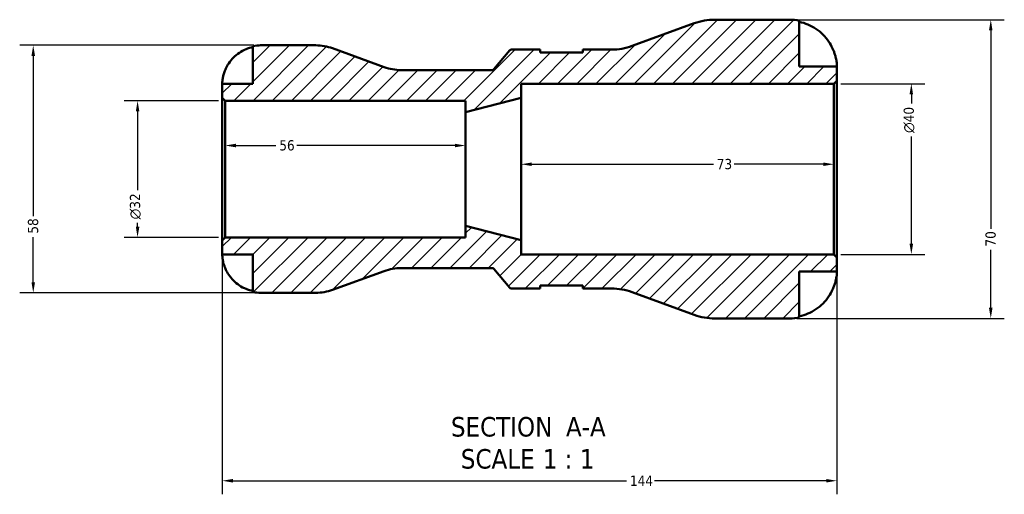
# Model space of a CAD drawing. Header units: millimetres. Extents: x 0 to 903, y -173 to 594.
# Tile 2 of 8: x 283 to 513, y -173 to -61. Entities that reach past the tile are written whole.
import ezdxf

# ---------------------------------------------------------------- set-up
doc = ezdxf.new("R2010")
doc.units = ezdxf.units.MM
for name, color, linetype, lineweight in [('Dimension (ANSI)', 7, 'Continuous', 25), ('Hatch (ANSI)', 7, 'Continuous', 18), ('Symbol (ANSI)', 7, 'Continuous', 25), ('Visible (ANSI)', 7, 'Continuous', 50)]:
    doc.layers.add(name, color=color, linetype=linetype, lineweight=lineweight)
doc.styles.add('Label Text (ANSI)', font='tahoma.ttf')
doc.styles.add('Note Text (ANSI)', font='tahoma.ttf')
doc.dimstyles.new('Default - mm (ANSI)', dxfattribs={"dimtxt": 2.4, "dimasz": 2.5, "dimexe": 3.175, "dimexo": 1.6002, "dimgap": 0.8, "dimtad": 0, "dimtoh": 1, "dimdec": 0, "dimrnd": 1e-08, "dimzin": 4, "dimdsep": 46, "dimtxsty": 'Note Text (ANSI)', "dimcen": 0.09, "dimdle": 10, "dimclrd": 256, "dimclre": 256, "dimclrt": 5, "dimadec": 1, "dimazin": 1, "dimtfac": 1.27, "dimtofl": 0, "dimtmove": 0, "dimatfit": 3, "dimfxl": 1, "dimtolj": 1, "dimtzin": 4, "dimlwd": -1, "dimlwe": -1, "dimarcsym": 0})

# ---------------------------------------------------------------- blocks, each defined once
blk = doc.blocks.new('*D7')
at = {"layer": 'Defpoints', "color": 0, "transparency": 16777216}
for p in [(473.33, -76.33), (491.47, -76.33), (473.33, -116.33)]:
    blk.add_point(p, dxfattribs=at)
at = {"layer": 'Dimension (ANSI)', "transparency": 16777216}
for p, q in [((474.93, -76.33), (494.64, -76.33)), ((491.47, -78.83), (491.47, -80.99)), ((491.47, -113.83), (491.47, -88.66)), ((474.93, -116.33), (494.64, -116.33))]:
    blk.add_line(p, q, dxfattribs=at)
for points in [[(491.05, -78.83), (491.88, -78.83), (491.47, -76.33)], [(491.05, -113.83), (491.88, -113.83), (491.47, -116.33)]]:
    blk.add_solid(points, dxfattribs=at)
at = {"layer": 'Dimension (ANSI)', "color": 5, "transparency": 16777216, "insert": (489.66, -87.86), "char_height": 2.4, "attachment_point": 1, "rotation": 90, "style": 'Note Text (ANSI)'}
blk.add_mtext('\\A1;{\\fAIGDT|b0|i0;\\H2.4000;\\ln}\\fTahoma|b0|i0;\\H2.4000;40', dxfattribs=at)
blk = doc.blocks.new('*D8')
at = {"layer": 'Defpoints', "color": 0, "transparency": 16777216}
for p in [(330.73, -80.33), (310.2, -112.33), (330.73, -112.33)]:
    blk.add_point(p, dxfattribs=at)
at = {"layer": 'Dimension (ANSI)', "transparency": 16777216}
for p, q in [((329.13, -80.33), (307.03, -80.33)), ((310.2, -82.83), (310.2, -101.25)), ((310.2, -109.83), (310.2, -108.91)), ((329.13, -112.33), (307.03, -112.33))]:
    blk.add_line(p, q, dxfattribs=at)
for points in [[(309.79, -82.83), (310.62, -82.83), (310.2, -80.33)], [(309.79, -109.83), (310.62, -109.83), (310.2, -112.33)]]:
    blk.add_solid(points, dxfattribs=at)
at = {"layer": 'Dimension (ANSI)', "color": 5, "transparency": 16777216, "insert": (308.4, -108.11), "char_height": 2.4, "attachment_point": 1, "rotation": 90, "style": 'Note Text (ANSI)'}
blk.add_mtext('\\A1;{\\fAIGDT|b0|i0;\\H2.4000;\\ln}\\fTahoma|b0|i0;\\H2.4000;32', dxfattribs=at)
blk = doc.blocks.new('*D9')
at = {"layer": 'Defpoints', "color": 0, "transparency": 16777216}
for p in [(330.03, -113.03), (474.03, -117.03), (474.03, -169.37)]:
    blk.add_point(p, dxfattribs=at)
at = {"layer": 'Dimension (ANSI)', "transparency": 16777216}
for p, q in [((330.03, -114.63), (330.03, -172.54)), ((474.03, -118.63), (474.03, -172.54)), ((332.53, -169.37), (424.75, -169.37)), ((471.53, -169.37), (431.31, -169.37))]:
    blk.add_line(p, q, dxfattribs=at)
for points in [[(332.53, -168.95), (332.53, -169.78), (330.03, -169.37)], [(471.53, -168.95), (471.53, -169.78), (474.03, -169.37)]]:
    blk.add_solid(points, dxfattribs=at)
at = {"layer": 'Dimension (ANSI)', "color": 5, "transparency": 16777216, "insert": (425.55, -168.16), "char_height": 2.4, "attachment_point": 1, "style": 'Note Text (ANSI)'}
blk.add_mtext('\\A1;144', dxfattribs=at)
blk = doc.blocks.new('*D10')
at = {"layer": 'Defpoints', "color": 0, "transparency": 16777216}
for p in [(463.03, -61.33), (463.03, -131.33), (510.08, -131.33)]:
    blk.add_point(p, dxfattribs=at)
at = {"layer": 'Dimension (ANSI)', "transparency": 16777216}
for p, q in [((464.63, -61.33), (513.25, -61.33)), ((510.08, -63.83), (510.08, -110.37)), ((510.08, -128.83), (510.08, -115.28)), ((464.63, -131.33), (513.25, -131.33))]:
    blk.add_line(p, q, dxfattribs=at)
for points in [[(509.66, -63.83), (510.49, -63.83), (510.08, -61.33)], [(509.66, -128.83), (510.49, -128.83), (510.08, -131.33)]]:
    blk.add_solid(points, dxfattribs=at)
at = {"layer": 'Dimension (ANSI)', "color": 5, "transparency": 16777216, "insert": (508.83, -114.48), "char_height": 2.4, "attachment_point": 1, "rotation": 90, "style": 'Note Text (ANSI)'}
blk.add_mtext('\\A1;70', dxfattribs=at)
blk = doc.blocks.new('*D11')
at = {"layer": 'Defpoints', "color": 0, "transparency": 16777216}
for p in [(400.03, -96.33), (473.33, -95.2), (473.33, -96.33)]:
    blk.add_point(p, dxfattribs=at)
at = {"layer": 'Dimension (ANSI)', "transparency": 16777216}
for p, q in [((402.53, -95.2), (445.09, -95.2)), ((470.83, -95.2), (449.95, -95.2))]:
    blk.add_line(p, q, dxfattribs=at)
for points in [[(402.53, -94.78), (402.53, -95.61), (400.03, -95.2)], [(470.83, -94.78), (470.83, -95.61), (473.33, -95.2)]]:
    blk.add_solid(points, dxfattribs=at)
at = {"layer": 'Dimension (ANSI)', "color": 5, "transparency": 16777216, "insert": (445.89, -93.95), "char_height": 2.4, "attachment_point": 1, "style": 'Note Text (ANSI)'}
blk.add_mtext('\\A1;73', dxfattribs=at)
blk = doc.blocks.new('*D12')
at = {"layer": 'Defpoints', "color": 0, "transparency": 16777216}
for p in [(330.73, -90.81), (330.73, -96.33), (387.03, -96.33)]:
    blk.add_point(p, dxfattribs=at)
at = {"layer": 'Dimension (ANSI)', "transparency": 16777216}
for p, q in [((333.23, -90.81), (342.6, -90.81)), ((384.53, -90.81), (347.5, -90.81))]:
    blk.add_line(p, q, dxfattribs=at)
for points in [[(333.23, -90.39), (333.23, -91.23), (330.73, -90.81)], [(384.53, -90.39), (384.53, -91.23), (387.03, -90.81)]]:
    blk.add_solid(points, dxfattribs=at)
at = {"layer": 'Dimension (ANSI)', "color": 5, "transparency": 16777216, "insert": (343.4, -89.56), "char_height": 2.4, "attachment_point": 1, "style": 'Note Text (ANSI)'}
blk.add_mtext('\\A1;56', dxfattribs=at)
blk = doc.blocks.new('*D13')
at = {"layer": 'Defpoints', "color": 0, "transparency": 16777216}
for p in [(339.03, -67.33), (285.76, -125.33), (339.03, -125.33)]:
    blk.add_point(p, dxfattribs=at)
at = {"layer": 'Dimension (ANSI)', "transparency": 16777216}
for p, q in [((337.43, -67.33), (282.59, -67.33)), ((285.76, -69.83), (285.76, -107.38)), ((285.76, -122.83), (285.76, -112.27)), ((337.43, -125.33), (282.59, -125.33))]:
    blk.add_line(p, q, dxfattribs=at)
for points in [[(285.34, -69.83), (286.18, -69.83), (285.76, -67.33)], [(285.34, -122.83), (286.18, -122.83), (285.76, -125.33)]]:
    blk.add_solid(points, dxfattribs=at)
at = {"layer": 'Dimension (ANSI)', "color": 5, "transparency": 16777216, "insert": (284.51, -111.47), "char_height": 2.4, "attachment_point": 1, "rotation": 90, "style": 'Note Text (ANSI)'}
blk.add_mtext('\\A1;58', dxfattribs=at)

msp = doc.modelspace()

# ---------------------------------------------------------------- hatches: boundary and pattern name
at = {"layer": 'Hatch (ANSI)'}
h = msp.add_hatch(dxfattribs=at)
h.set_pattern_fill('ANSI31', color=256, scale=25.4, style=0)
h.set_pattern_definition([(45, (0, 0), (-2.245064, 2.245064), [])])
edge = h.paths.add_edge_path()
edge.add_ellipse((445.42, -117.33), major_axis=(13.16, -4.79), ratio=1, start_angle=270, end_angle=290)
edge.add_line((445.42, -131.33), (463.03, -131.33))
edge.add_ellipse((463.03, -120.33), major_axis=(11, 0), ratio=1, start_angle=270, end_angle=281.537)
edge.add_line((465.23, -131.1), (465.23, -120.33))
edge.add_line((465.23, -120.33), (474.03, -120.33))
edge.add_line((474.03, -120.33), (474.03, -117.03))
edge.add_line((474.03, -117.03), (473.33, -116.33))
edge.add_line((473.33, -116.33), (400.03, -116.33))
edge.add_line((400.03, -116.33), (400.03, -112.99))
edge.add_line((400.03, -112.99), (387.03, -109.66))
edge.add_line((387.03, -109.66), (387.03, -112.33))
edge.add_line((387.03, -112.33), (330.73, -112.33))
edge.add_line((330.73, -112.33), (330.03, -113.03))
edge.add_line((330.03, -113.03), (330.03, -116.33))
edge.add_line((330.03, -116.33), (337.23, -116.33))
edge.add_line((337.23, -116.33), (337.23, -125.14))
edge.add_ellipse((339.03, -116.33), major_axis=(8.82, -1.8), ratio=1, start_angle=270, end_angle=281.537)
edge.add_line((339.03, -125.33), (351.93, -125.33))
edge.add_ellipse((351.93, -113.73), major_axis=(11.6, 0), ratio=1, start_angle=270, end_angle=290)
edge.add_line((355.9, -124.63), (367.99, -120.22))
edge.add_ellipse((371.95, -131.13), major_axis=(10.9, 3.97), ratio=1, start_angle=70, end_angle=90, ccw=False)
edge.add_line((371.95, -119.53), (393.3, -119.53))
edge.add_ellipse((393.3, -120.03), major_axis=(0.5, 0), ratio=1, start_angle=40, end_angle=90, ccw=False)
edge.add_line((393.68, -119.7), (397.41, -124.15))
edge.add_ellipse((397.79, -123.83), major_axis=(0.321, -0.383), ratio=1, start_angle=270, end_angle=320)
edge.add_line((397.79, -124.33), (404.52, -124.33))
edge.add_line((404.52, -124.33), (404.52, -123.63))
edge.add_line((404.52, -123.63), (414.52, -123.63))
edge.add_line((414.52, -123.63), (414.52, -124.33))
edge.add_line((414.52, -124.33), (421.25, -124.33))
edge.add_ellipse((421.25, -138.33), major_axis=(14, 0), ratio=1, start_angle=70, end_angle=90, ccw=False)
edge.add_line((426.04, -125.17), (440.63, -130.48))
edge = h.paths.add_edge_path()
edge.add_ellipse((445.42, -75.33), major_axis=(-14, 0), ratio=1, start_angle=270, end_angle=290)
edge.add_line((440.63, -62.17), (426.04, -67.48))
edge.add_ellipse((421.25, -54.33), major_axis=(-13.16, -4.79), ratio=1, start_angle=70, end_angle=90, ccw=False)
edge.add_line((421.25, -68.33), (414.52, -68.33))
edge.add_line((414.52, -68.33), (414.52, -69.03))
edge.add_line((414.52, -69.03), (404.52, -69.03))
edge.add_line((404.52, -69.03), (404.52, -68.33))
edge.add_line((404.52, -68.33), (397.79, -68.33))
edge.add_ellipse((397.79, -68.83), major_axis=(-0.5, 0), ratio=1, start_angle=270, end_angle=320)
edge.add_line((397.41, -68.5), (393.68, -72.95))
edge.add_ellipse((393.3, -72.63), major_axis=(-0.321, -0.383), ratio=1, start_angle=40, end_angle=90, ccw=False)
edge.add_line((393.3, -73.13), (371.95, -73.13))
edge.add_ellipse((371.95, -61.53), major_axis=(-11.6, 0), ratio=1, start_angle=70, end_angle=90, ccw=False)
edge.add_line((367.99, -72.43), (355.9, -68.02))
edge.add_ellipse((351.93, -78.93), major_axis=(-10.9, 3.97), ratio=1, start_angle=270, end_angle=290)
edge.add_line((351.93, -67.33), (339.03, -67.33))
edge.add_ellipse((339.03, -76.33), major_axis=(-9, 0), ratio=1, start_angle=270, end_angle=281.537)
edge.add_line((337.23, -67.51), (337.23, -76.33))
edge.add_line((337.23, -76.33), (330.03, -76.33))
edge.add_line((330.03, -76.33), (330.03, -79.63))
edge.add_line((330.03, -79.63), (330.73, -80.33))
edge.add_line((330.73, -80.33), (387.03, -80.33))
edge.add_line((387.03, -80.33), (387.03, -82.99))
edge.add_line((387.03, -82.99), (400.03, -79.66))
edge.add_line((400.03, -79.66), (400.03, -76.33))
edge.add_line((400.03, -76.33), (473.33, -76.33))
edge.add_line((473.33, -76.33), (474.03, -75.63))
edge.add_line((474.03, -75.63), (474.03, -72.33))
edge.add_line((474.03, -72.33), (465.23, -72.33))
edge.add_line((465.23, -72.33), (465.23, -61.55))
edge.add_ellipse((463.03, -72.33), major_axis=(2.2, 10.78), ratio=1, start_angle=0, end_angle=11.537)
edge.add_line((463.03, -61.33), (445.42, -61.33))

# ---------------------------------------------------------------- linework, layer by layer
at = {"layer": 'Visible (ANSI)'}
for p, q in [((440.63, -62.17), (426.04, -67.48)), ((463.03, -61.33), (445.42, -61.33)), ((465.23, -72.33), (465.23, -61.55)), ((337.23, -67.51), (337.23, -76.33)), ((351.93, -67.33), (339.03, -67.33)), ((367.99, -72.43), (355.9, -68.02)), ((397.41, -68.5), (393.68, -72.95)), ((404.52, -68.33), (397.79, -68.33)), ((404.52, -69.03), (404.52, -68.33)), ((414.52, -69.03), (404.52, -69.03)), ((421.25, -68.33), (414.52, -68.33)), ((414.52, -68.33), (414.52, -69.03)), ((393.3, -73.13), (371.95, -73.13)), ((474.03, -72.33), (465.23, -72.33)), ((474.03, -75.63), (474.03, -72.33)), ((473.33, -76.33), (474.03, -75.63)), ((474.03, -117.03), (474.03, -75.63)), ((337.23, -76.33), (330.03, -76.33)), ((330.03, -76.33), (330.03, -79.63)), ((400.03, -79.66), (400.03, -76.33)), ((400.03, -76.33), (473.33, -76.33)), ((473.33, -76.33), (473.33, -116.33)), ((330.03, -79.63), (330.73, -80.33)), ((330.03, -79.63), (330.03, -113.03)), ((330.73, -80.33), (387.03, -80.33)), ((330.73, -112.33), (330.73, -80.33)), ((387.03, -82.99), (400.03, -79.66)), ((387.03, -80.33), (387.03, -82.99)), ((400.03, -112.99), (400.03, -79.66)), ((387.03, -109.66), (387.03, -82.99)), ((400.03, -112.99), (387.03, -109.66)), ((387.03, -109.66), (387.03, -112.33)), ((330.73, -112.33), (330.03, -113.03)), ((330.03, -113.03), (330.03, -116.33)), ((387.03, -112.33), (330.73, -112.33)), ((400.03, -116.33), (400.03, -112.99)), ((330.03, -116.33), (337.23, -116.33)), ((337.23, -116.33), (337.23, -125.14)), ((473.33, -116.33), (400.03, -116.33)), ((474.03, -117.03), (473.33, -116.33)), ((474.03, -120.33), (474.03, -117.03)), ((371.95, -119.53), (393.3, -119.53)), ((393.68, -119.7), (397.41, -124.15)), ((355.9, -124.63), (367.99, -120.22)), ((465.23, -131.1), (465.23, -120.33)), ((465.23, -120.33), (474.03, -120.33)), ((397.79, -124.33), (404.52, -124.33)), ((404.52, -124.33), (404.52, -123.63)), ((404.52, -123.63), (414.52, -123.63)), ((414.52, -123.63), (414.52, -124.33)), ((414.52, -124.33), (421.25, -124.33)), ((339.03, -125.33), (351.93, -125.33)), ((426.04, -125.17), (440.63, -130.48)), ((445.42, -131.33), (463.03, -131.33))]:
    msp.add_line(p, q, dxfattribs=at)
for centre, radius, start, end in [((445.42, -75.33), 14, 90, 110), ((463.03, -72.33), 11, 78.463, 90), ((339.03, -76.33), 9, 90, 101.537), ((351.93, -78.93), 11.6, 70, 90), ((397.79, -68.83), 0.5, 90, 140), ((421.25, -54.33), 14, 270, 290), ((371.95, -61.53), 11.6, 250, 270), ((393.3, -72.63), 0.5, 270, 320), ((371.95, -131.13), 11.6, 90, 110), ((393.3, -120.03), 0.5, 40, 90), ((397.79, -123.83), 0.5, 220, 270), ((421.25, -138.33), 14, 70, 90), ((339.03, -116.33), 9, 258.463, 270), ((351.93, -113.73), 11.6, 270, 290), ((445.42, -117.33), 14, 250, 270), ((463.03, -120.33), 11, 270, 281.537)]:
    msp.add_arc(centre, radius, start, end, dxfattribs=at)
for points, knots in [([(465.23, -61.83), (465.94, -61.97), (466.62, -62.19), (467.86, -62.7), (468.51, -63.05), (469.74, -63.87), (470.32, -64.35), (471.28, -65.32), (471.76, -65.9), (472.47, -66.97), (472.74, -67.45), (472.96, -67.93)], [0.2086985, 0.2086985, 0.2086985, 0.2086985, 0.4059235, 0.4059235, 0.6097137, 0.6097137, 0.8135039, 0.8135039, 1.0187427, 1.0187427, 1.1690704, 1.1690704, 1.1690704, 1.1690704]), ([(330.91, -72.73), (331.09, -72.34), (331.31, -71.95), (331.9, -71.06), (332.29, -70.59), (333.08, -69.8), (333.54, -69.41), (334.55, -68.73), (335.09, -68.45), (336.1, -68.03), (336.66, -67.85), (337.23, -67.73)], [4.427884, 4.427884, 4.427884, 4.427884, 4.5512464, 4.5512464, 4.7191329, 4.7191329, 4.8858696, 4.8858696, 5.0526063, 5.0526063, 5.2140047, 5.2140047, 5.2140047, 5.2140047]), ([(472.96, -67.93), (473.04, -68.1), (473.12, -68.28), (473.31, -68.72), (473.41, -68.98), (473.59, -69.52), (473.67, -69.8), (473.83, -70.44), (473.9, -70.79), (474, -71.47), (474.02, -71.78), (474.04, -72.21), (474.03, -72.33), (474.03, -72.33)], [-0.7047263, -0.7047263, -0.7047263, -0.7047263, -0.6477837, -0.6477837, -0.5621686, -0.5621686, -0.4706532, -0.4706532, -0.3388497, -0.3388497, -0.1742634, -0.1742634, 0, 0, 0, 0]), ([(330.03, -76.33), (330.03, -76.33), (330.03, -76.29), (330.04, -76.16), (330.04, -76.05), (330.06, -75.7), (330.09, -75.42), (330.19, -74.82), (330.26, -74.53), (330.43, -73.93), (330.53, -73.62), (330.74, -73.11), (330.82, -72.92), (330.91, -72.73)], [0, 0, 0, 0, 0.0846147, 0.0846147, 0.1743424, 0.1743424, 0.3108876, 0.3108876, 0.4142718, 0.4142718, 0.5166571, 0.5166571, 0.5800547, 0.5800547, 0.5800547, 0.5800547]), ([(330.91, -119.93), (330.84, -119.78), (330.78, -119.64), (330.63, -119.28), (330.55, -119.06), (330.4, -118.62), (330.33, -118.4), (330.2, -117.87), (330.15, -117.59), (330.06, -117.02), (330.05, -116.78), (330.03, -116.42), (330.03, -116.33), (330.03, -116.33)], [-0.5764765, -0.5764765, -0.5764765, -0.5764765, -0.5296868, -0.5296868, -0.4605403, -0.4605403, -0.385624, -0.385624, -0.2773083, -0.2773083, -0.1425809, -0.1425809, 0, 0, 0, 0]), ([(337.23, -124.92), (336.66, -124.8), (336.1, -124.62), (335.09, -124.2), (334.55, -123.92), (333.54, -123.24), (333.08, -122.85), (332.29, -122.06), (331.9, -121.59), (331.31, -120.71), (331.09, -120.31), (330.91, -119.93)], [0.1707531, 0.1707531, 0.1707531, 0.1707531, 0.3321515, 0.3321515, 0.4988882, 0.4988882, 0.6656248, 0.6656248, 0.8335114, 0.8335114, 0.9568737, 0.9568737, 0.9568737, 0.9568737]), ([(474.03, -120.33), (474.03, -120.33), (474.03, -120.36), (474.03, -120.52), (474.03, -120.64), (474, -121.07), (473.97, -121.42), (473.84, -122.15), (473.77, -122.48), (473.6, -123.08), (473.52, -123.35), (473.32, -123.89), (473.21, -124.16), (473.05, -124.53), (473.01, -124.63), (472.96, -124.73)], [-3.0542125, -3.0542125, -3.0542125, -3.0542125, -2.9540877, -2.9540877, -2.8458866, -2.8458866, -2.6737328, -2.6737328, -2.553592, -2.553592, -2.4648482, -2.4648482, -2.3739592, -2.3739592, -2.3419352, -2.3419352, -2.3419352, -2.3419352]), ([(472.96, -124.73), (472.74, -125.2), (472.47, -125.68), (471.76, -126.75), (471.28, -127.33), (470.32, -128.3), (469.74, -128.78), (468.51, -129.6), (467.86, -129.95), (466.62, -130.46), (465.94, -130.68), (465.23, -130.82)], [5.4153812, 5.4153812, 5.4153812, 5.4153812, 5.5657089, 5.5657089, 5.7709478, 5.7709478, 5.9747379, 5.9747379, 6.1785281, 6.1785281, 6.3757532, 6.3757532, 6.3757532, 6.3757532])]:
    msp.add_open_spline(points, degree=3, knots=knots, dxfattribs=at)

# ---------------------------------------------------------------- texts
at = {"layer": 'Symbol (ANSI)', "char_height": 4.572, "attachment_point": 7, "style": 'Label Text (ANSI)'}
for s, insert in [('SECTION', (383.61, -159.09)), (' A-A', (408.84, -158.99)), ('SCALE', (385.93, -166.6)), (' 1 : 1', (403.4, -166.52))]:
    msp.add_mtext(s, dxfattribs=dict(at, insert=insert))

# ---------------------------------------------------------------- dimensions: what is measured, and where the dimension line sits
at = {"layer": 'Dimension (ANSI)'}
for base, p1, p2, angle, override, picture, middle in [((510.08, -131.33), (463.03, -61.33), (463.03, -131.33), 90, {"dimgap": 0.8, "dimtoh": 0, "dimdec": 0, "dimtol": 0, "dimlim": 0, "dimtp": 0, "dimtm": 0, "dimtdec": 2, "dimatfit": 1}, '*D10', (510.08, -112.83)), ((285.76, -125.33), (339.03, -67.33), (339.03, -125.33), 90, {"dimgap": 0.8, "dimtoh": 0, "dimdec": 0, "dimtol": 0, "dimlim": 0, "dimtp": 0, "dimtm": 0, "dimtdec": 2, "dimatfit": 1}, '*D13', (285.76, -109.83)), ((330.73, -90.81), (387.03, -96.33), (330.73, -96.33), 180, {"dimgap": 0.8, "dimtoh": 0, "dimdec": 0, "dimse1": 1, "dimse2": 1, "dimtol": 0, "dimlim": 0, "dimtp": 0, "dimtm": 0, "dimtdec": 2, "dimatfit": 1}, '*D12', (345.05, -90.81)), ((473.33, -95.2), (400.03, -96.33), (473.33, -96.33), 180, {"dimgap": 0.8, "dimtoh": 0, "dimdec": 0, "dimse1": 1, "dimse2": 1, "dimtol": 0, "dimlim": 0, "dimtp": 0, "dimtm": 0, "dimtdec": 2, "dimatfit": 1}, '*D11', (447.52, -95.2))]:
    dim = msp.add_linear_dim(base=base, p1=p1, p2=p2, angle=angle, dimstyle='Default - mm (ANSI)', override=override, dxfattribs=at)
    dim.commit()
    dim.dimension.update_dxf_attribs({"geometry": picture, "text_midpoint": middle, "dimtype": 160})
for base, p1, p2, picture, middle in [((491.47, -76.33), (473.33, -116.33), (473.33, -76.33), '*D7', (491.47, -84.83)), ((310.2, -112.33), (330.73, -80.33), (330.73, -112.33), '*D8', (310.2, -105.08))]:
    dim = msp.add_linear_dim(base=base, p1=p1, p2=p2, angle=90, text='{\\fAIGDT|b0|i0;\\H2.4000;\\ln}\\fTahoma|b0|i0;\\H2.4000;<>', dimstyle='Default - mm (ANSI)', override={"dimgap": 0.8, "dimtoh": 0, "dimdec": 0, "dimtol": 0, "dimlim": 0, "dimtp": 0, "dimtm": 0, "dimtdec": 2, "dimatfit": 1}, dxfattribs=at)
    dim.commit()
    dim.dimension.update_dxf_attribs({"geometry": picture, "text_midpoint": middle, "dimtype": 160})
dim = msp.add_linear_dim(base=(474.03, -169.37), p1=(330.03, -113.03), p2=(474.03, -117.03), dimstyle='Default - mm (ANSI)', override={"dimgap": 0.8, "dimtoh": 0, "dimdec": 0, "dimtol": 0, "dimlim": 0, "dimtp": 0, "dimtm": 0, "dimtdec": 2, "dimatfit": 1}, dxfattribs=at)
dim.commit()
dim.dimension.update_dxf_attribs({"geometry": '*D9', "text_midpoint": (428.03, -169.37), "dimtype": 160})

doc.saveas('drawing.dxf')
